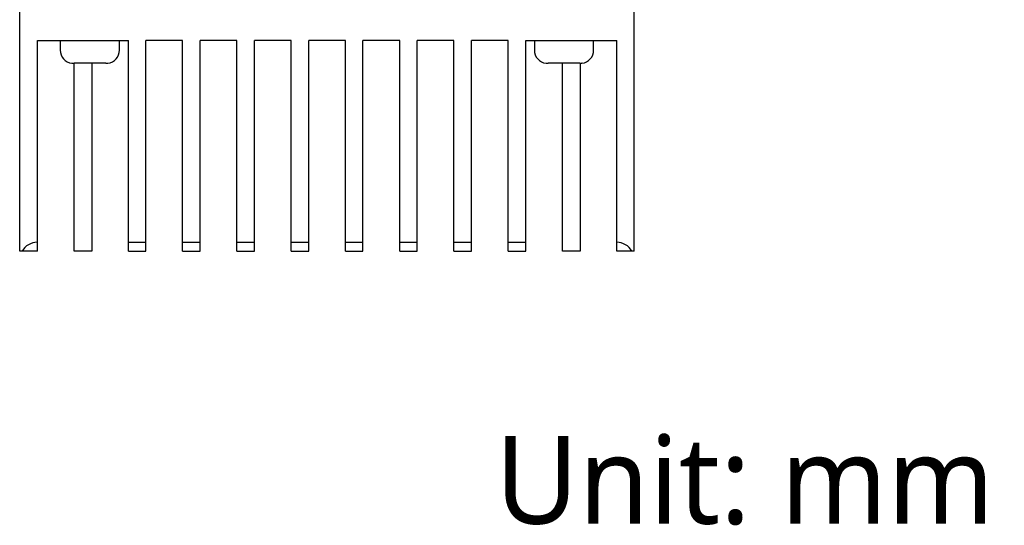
# Model space of a CAD drawing. Header units: millimetres. Extents: x 37 to 414, y 102 to 288.
# Tile 3 of 4: x 301 to 414, y 102 to 159. Entities that reach past the tile are written whole.
import ezdxf

# ---------------------------------------------------------------- set-up
doc = ezdxf.new("R2010")
doc.units = ezdxf.units.MM
doc.header["$LTSCALE"] = 23.1
doc.layers.get('0').update_dxf_attribs({"linetype": 'CONTINUOUS'})
doc.layers.add('00_COMPONENTS', color=7, linetype='CONTINUOUS')
doc.styles.get("Standard").update_dxf_attribs({"font": 'Roboto-Regular.ttf'})

msp = doc.modelspace()

# ---------------------------------------------------------------- linework, layer by layer
at = {"layer": '00_COMPONENTS'}
for p, q in [((301.46, 133.11), (301.46, 161.11)), ((371.46, 133.11), (371.46, 161.11)), ((303.48, 157.11), (313.84, 157.11)), ((303.48, 133.11), (303.48, 157.11)), ((306.08, 157.11), (306.08, 156.01)), ((312.83, 156.01), (312.83, 157.11)), ((313.84, 133.11), (313.84, 157.11)), ((320.02, 157.11), (315.84, 157.11)), ((315.84, 133.11), (315.84, 157.11)), ((320.02, 133.11), (320.02, 157.11)), ((326.2, 157.11), (322.02, 157.11)), ((322.02, 133.11), (322.02, 157.11)), ((326.2, 133.11), (326.2, 157.11)), ((332.38, 157.11), (328.2, 157.11)), ((328.2, 133.11), (328.2, 157.11)), ((332.38, 133.11), (332.38, 157.11)), ((338.56, 157.11), (334.38, 157.11)), ((334.38, 133.11), (334.38, 157.11)), ((338.56, 133.11), (338.56, 157.11)), ((344.74, 157.11), (340.56, 157.11)), ((340.56, 133.11), (340.56, 157.11)), ((344.74, 133.11), (344.74, 157.11)), ((350.92, 157.11), (346.74, 157.11)), ((346.74, 133.11), (346.74, 157.11)), ((350.92, 133.11), (350.92, 157.11)), ((357.1, 157.11), (352.92, 157.11)), ((352.92, 133.11), (352.92, 157.11)), ((357.1, 133.11), (357.1, 157.11)), ((359.1, 157.11), (369.46, 157.11)), ((359.1, 133.11), (359.1, 157.11)), ((360.08, 157.11), (360.08, 156.01)), ((366.83, 156.01), (366.83, 157.11)), ((369.46, 133.11), (369.46, 157.11)), ((307.41, 154.52), (307.41, 154.53)), ((308.96, 154.51), (307.65, 154.51)), ((307.66, 133.11), (307.66, 154.51)), ((308.96, 154.53), (308.96, 154.51)), ((309.66, 154.53), (309.66, 133.11)), ((309.96, 154.51), (309.96, 154.53)), ((311.26, 154.51), (309.96, 154.51)), ((311.51, 154.52), (311.5, 154.53)), ((361.41, 154.52), (361.41, 154.53)), ((362.96, 154.51), (361.65, 154.51)), ((362.96, 154.53), (362.96, 154.51)), ((363.28, 133.11), (363.28, 154.53)), ((363.96, 154.51), (363.96, 154.53)), ((365.26, 154.51), (363.96, 154.51)), ((365.28, 154.51), (365.28, 133.11)), ((365.51, 154.52), (365.5, 154.53)), ((303.48, 134.11), (303.46, 134.11)), ((313.84, 134.11), (315.84, 134.11)), ((320.02, 134.11), (322.02, 134.11)), ((326.2, 134.11), (328.2, 134.11)), ((332.38, 134.11), (334.38, 134.11)), ((338.56, 134.11), (340.56, 134.11)), ((344.74, 134.11), (346.74, 134.11)), ((350.92, 134.11), (352.92, 134.11)), ((357.1, 134.11), (359.1, 134.11)), ((303.48, 133.11), (301.46, 133.11)), ((309.66, 133.11), (307.66, 133.11)), ((313.84, 133.11), (315.84, 133.11)), ((320.02, 133.11), (322.02, 133.11)), ((326.2, 133.11), (328.2, 133.11)), ((332.38, 133.11), (334.38, 133.11)), ((338.56, 133.11), (340.56, 133.11)), ((344.74, 133.11), (346.74, 133.11)), ((350.92, 133.11), (352.92, 133.11)), ((357.1, 133.11), (359.1, 133.11)), ((365.28, 133.11), (363.28, 133.11)), ((371.46, 133.11), (369.46, 133.11))]:
    msp.add_line(p, q, dxfattribs=at)
for centre, radius, start, end in [((307.58, 156.01), 1.5, 180, 263.3683), ((311.33, 156.01), 1.5, 276.6317, 360), ((361.58, 156.01), 1.5, 180, 263.3683), ((365.33, 156.01), 1.5, 276.6317, 360), ((307.65, 156.11), 1.6, 261.3771, 270.0122), ((311.26, 156.11), 1.6, 269.9885, 278.6235), ((311.26, 156.13), 1.62, 269.9997, 270.7113), ((361.65, 156.11), 1.6, 261.3771, 270.0122), ((365.26, 156.11), 1.6, 269.9885, 278.6235), ((365.26, 156.13), 1.62, 269.9997, 270.7113)]:
    msp.add_arc(centre, radius, start, end, dxfattribs=at)
for centre, start_param, end_param in [((303.46, 132.11), 0, 1.047198), ((369.46, 132.11), -1.047198, 0)]:
    msp.add_ellipse(centre, major_axis=(0, 2), ratio=1, start_param=start_param, end_param=end_param, dxfattribs=at)
for points in [[(309.96, 154.53), (309.87, 154.53), (309.71, 154.53), (309.46, 154.52), (309.21, 154.53), (309.04, 154.53), (308.96, 154.53)], [(363.96, 154.53), (363.87, 154.53), (363.71, 154.53), (363.46, 154.52), (363.21, 154.53), (363.04, 154.53), (362.96, 154.53)]]:
    msp.add_open_spline(points, degree=3, knots=[0, 0, 0, 0, 0.249997, 0.5, 0.750003, 1, 1, 1, 1], dxfattribs=at)

# ---------------------------------------------------------------- texts
at = {"insert": (355.6, 112.04), "char_height": 10, "attachment_point": 1}
msp.add_mtext_dynamic_manual_height_columns('{\\fRoboto|b0|i0|c0|p2;Unit: mm}', width=63.8436, gutter_width=1, heights=[0], dxfattribs=at)

doc.saveas('drawing.dxf')
